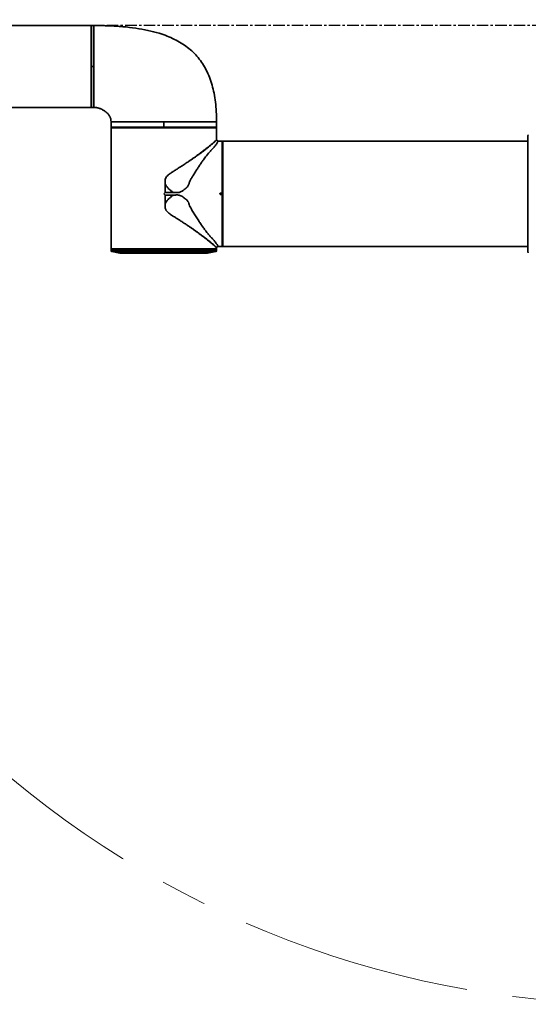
# Model space of a CAD drawing. Header units: millimetres. Extents: x 0 to 420, y 0 to 297.
# Tile 7 of 10: x 257 to 285, y 127 to 181. Entities that reach past the tile are written whole.
import ezdxf

# ---------------------------------------------------------------- set-up
doc = ezdxf.new("R2010")
doc.units = ezdxf.units.MM
doc.linetypes.add('CENTERX2', pattern=[20.32, 12.7, -2.54, 2.54, -2.54])
doc.layers.get('0').update_dxf_attribs({"lineweight": 18})
doc.layers.add('中心线层', color=6, linetype='CENTERX2', lineweight=25)

# ---------------------------------------------------------------- blocks, each defined once
blk = doc.blocks.new('SW_CENTERMARKSYMBOL_5_1')
at = {"layer": '中心线层', "color": 0}
blk.add_line((-1, 0), (-1076.5, 0), dxfattribs=at)
blk = doc.blocks.new('12')
at = {"color": 0, "linetype": 'Continuous', "lineweight": 35}
for p, q in [((-30.04, 0), (-43.345, 0)), ((-30.04, 0), (-30.04, -4.19856)), ((-30.025, -0.375), (-30.04, -0.375)), ((-29.89987, 0), (-30.025, 0)), ((-30.025, -2.25), (-30.025, 0)), ((-29.9, 0), (-29.9, -2.25)), ((-30.025, -2.25), (-29.9, -2.25)), ((-30.025, -4.5), (-30.025, -2.25)), ((-29.9, -2.25), (-29.9, -4.5)), ((-30.04, -3.8738), (-30.025, -3.8738)), ((-30.04, -4.125), (-30.025, -4.125)), ((-30.04, -4.19856), (-30.04, -4.5)), ((-43.345, -4.5), (-30.04, -4.5)), ((-30.025, -4.5), (-29.89987, -4.5)), ((-28.95, -5.29987), (-28.95, -5.46501)), ((-26.05, -5.59), (-26.05, -5.3)), ((-23.15, -5.59), (-23.15, -5.29987)), ((-28.95, -5.74288), (-28.95, -5.755)), ((-28.95, -5.755), (-28.95, -12.27485)), ((-28.94957, -5.59), (-28.94957, -5.515)), ((-28.92473, -5.60015), (-28.92473, -5.6)), ((-28.92473, -5.6), (-28.8, -5.6)), ((-28.8, -5.59), (-28.8, -5.6)), ((-23.3, -5.6), (-23.3, -5.59)), ((-23.3, -5.6), (-23.17527, -5.6)), ((-23.17527, -5.60015), (-23.17527, -5.6)), ((-23.15032, -5.71343), (-23.15032, -5.74288)), ((-23.15, -5.755), (-23.15, -5.75484)), ((-23.15, -6.27588), (-23.15, -5.755)), ((-22.83515, -6.35), (-23.07053, -6.35)), ((-22.81015, -6.375), (-22.83515, -6.35)), ((-22.83515, -9.20524), (-22.83515, -6.35)), ((-22.81, -6.375), (-22.81015, -6.375)), ((-22.81015, -6.375), (-22.81015, -9.21065)), ((-22.81, -6.375), (-22.81, -9.21065)), ((-6.05, -6.35), (-22.8, -6.35)), ((-22.8, -12.15), (-22.8, -6.35)), ((-6.05, -12.44897), (-6.05, -6.05103)), ((-22.8, -6.5), (-22.81, -6.5)), ((-24.59387, -7.40954), (-24.59794, -7.41231)), ((-25.97385, -9.17385), (-25.97385, -8.70235)), ((-25.97385, -9.17385), (-25.50652, -9.17385)), ((-25.50652, -9.32615), (-25.97385, -9.32615)), ((-25.97385, -9.79765), (-25.97385, -9.32615)), ((-22.965, -9.25083), (-22.965, -9.24917)), ((-22.96, -9.25083), (-22.965, -9.25083)), ((-22.96, -9.24917), (-22.96, -9.25083)), ((-22.95509, -9.24917), (-22.96, -9.24917)), ((-22.95509, -9.25083), (-22.96, -9.25083)), ((-22.95509, -9.24917), (-22.95509, -9.25083)), ((-22.92334, -9.21186), (-22.81286, -9.20993)), ((-22.81015, -9.21488), (-22.92334, -9.21686)), ((-22.92334, -9.28314), (-22.81015, -9.28512)), ((-22.81286, -9.29007), (-22.92334, -9.28814)), ((-22.83515, -12.15), (-22.83515, -9.29476)), ((-22.81015, -9.21065), (-22.81015, -9.21488)), ((-22.81, -9.21065), (-22.81015, -9.21065)), ((-22.81015, -9.28512), (-22.81015, -9.21488)), ((-22.81, -9.21488), (-22.81015, -9.21488)), ((-22.81015, -9.28512), (-22.81015, -9.28935)), ((-22.81, -9.28512), (-22.81015, -9.28512)), ((-22.81015, -9.28935), (-22.81015, -12.125)), ((-22.81, -9.28935), (-22.81015, -9.28935)), ((-22.81, -9.21065), (-22.81, -9.21488)), ((-22.81, -9.28512), (-22.81, -9.21488)), ((-22.81, -9.28512), (-22.81, -9.28935)), ((-22.81, -9.28935), (-22.81, -12.125)), ((-24.59905, -11.08693), (-24.59828, -11.08746)), ((-22.8, -11.63157), (-22.81, -11.63157)), ((-28.95, -12.27485), (-28.925, -12.29985)), ((-28.95, -12.3), (-28.95, -12.37401)), ((-28.95, -12.37401), (-23.99939, -12.37401)), ((-28.925, -12.29985), (-28.925, -12.3)), ((-26.05, -12.29985), (-28.925, -12.29985)), ((-28.90981, -12.42304), (-28.45627, -12.51375)), ((-23.175, -12.29985), (-26.05, -12.29985)), ((-23.99939, -12.37401), (-23.15, -12.37401)), ((-23.64373, -12.51375), (-23.1902, -12.42304)), ((-23.175, -12.29985), (-23.15, -12.27485)), ((-23.175, -12.3), (-23.175, -12.29985)), ((-23.15, -12.27485), (-23.15, -12.22412)), ((-23.15, -12.37401), (-23.15, -12.3)), ((-23.07053, -12.15), (-22.83515, -12.15)), ((-22.83515, -12.15), (-22.81015, -12.125)), ((-22.81015, -12.125), (-22.81, -12.125)), ((-22.81, -12), (-22.8, -12)), ((-22.8, -12.15), (-6.05, -12.15)), ((-28.45627, -12.51375), (-24.34851, -12.51375)), ((-28.44647, -12.51472), (-23.65354, -12.51472)), ((-27.74122, -12.4878), (-27.74017, -12.48989)), ((-24.34851, -12.51375), (-23.64373, -12.51375))]:
    blk.add_line(p, q, dxfattribs=at)
for points in [[(-28.94965, -5.62515), (-28.94967, -5.67458), (-28.94968, -5.71343)], [(-23.15035, -5.62515), (-23.16259, -5.62515), (-23.19228, -5.62515), (-23.23925, -5.62515), (-23.30321, -5.62515), (-23.38378, -5.62515), (-23.48046, -5.62515), (-23.59267, -5.62515), (-23.71974, -5.62515), (-23.86089, -5.62515), (-24.01528, -5.62515), (-24.18196, -5.62515), (-24.35994, -5.62515), (-24.54813, -5.62515), (-24.74541, -5.62515), (-24.95056, -5.62515), (-25.16237, -5.62515), (-25.37954, -5.62515), (-25.60076, -5.62515), (-25.8247, -5.62515), (-26.05, -5.62515), (-26.2753, -5.62515), (-26.49924, -5.62515), (-26.72046, -5.62515), (-26.93763, -5.62515), (-27.14944, -5.62515), (-27.3546, -5.62515), (-27.55187, -5.62515), (-27.74006, -5.62515), (-27.91804, -5.62515), (-28.08473, -5.62515), (-28.23911, -5.62515), (-28.38026, -5.62515), (-28.50733, -5.62515), (-28.61955, -5.62515), (-28.71623, -5.62515), (-28.79679, -5.62515), (-28.86075, -5.62515), (-28.90772, -5.62515), (-28.93741, -5.62515), (-28.94965, -5.62515)], [(-28.94957, -5.59), (-28.9358, -5.59), (-28.90275, -5.59), (-28.85063, -5.59), (-28.7798, -5.59), (-28.69073, -5.59), (-28.58401, -5.59), (-28.46037, -5.59), (-28.32061, -5.59), (-28.16569, -5.59), (-27.99663, -5.59), (-27.81456, -5.59), (-27.6207, -5.59), (-27.41634, -5.59), (-27.20285, -5.59), (-26.98167, -5.59), (-26.75425, -5.59), (-26.52213, -5.59), (-26.28686, -5.59), (-26.05, -5.59)], [(-28.94465, -5.62008), (-28.93501, -5.61044), (-28.92743, -5.60286)], [(-23.17527, -5.6), (-23.18757, -5.6), (-23.21811, -5.6), (-23.2667, -5.6), (-23.33303, -5.6), (-23.41667, -5.6), (-23.51709, -5.6), (-23.63366, -5.6), (-23.76562, -5.6), (-23.91214, -5.6), (-24.07229, -5.6), (-24.24504, -5.6), (-24.42929, -5.6), (-24.62388, -5.6), (-24.82755, -5.6), (-25.03901, -5.6), (-25.25691, -5.6), (-25.47987, -5.6), (-25.70646, -5.6), (-25.93525, -5.6), (-26.16476, -5.6), (-26.39354, -5.6), (-26.62013, -5.6), (-26.84309, -5.6), (-27.06099, -5.6), (-27.27245, -5.6), (-27.47612, -5.6), (-27.67071, -5.6), (-27.85496, -5.6), (-28.02771, -5.6), (-28.18786, -5.6), (-28.33438, -5.6), (-28.46634, -5.6), (-28.58291, -5.6), (-28.68334, -5.6), (-28.76698, -5.6), (-28.8333, -5.6), (-28.88189, -5.6), (-28.91243, -5.6), (-28.92473, -5.6)], [(-28.92473, -5.60015), (-28.91243, -5.60015), (-28.88189, -5.60015), (-28.8333, -5.60015), (-28.76698, -5.60015), (-28.68334, -5.60015), (-28.58291, -5.60015), (-28.46634, -5.60015), (-28.33438, -5.60015), (-28.18786, -5.60015), (-28.02771, -5.60015), (-27.85496, -5.60015), (-27.67071, -5.60015), (-27.47612, -5.60015), (-27.27245, -5.60015), (-27.06099, -5.60015), (-26.84309, -5.60015), (-26.62013, -5.60015), (-26.39354, -5.60015), (-26.16476, -5.60015), (-25.93525, -5.60015), (-25.70646, -5.60015), (-25.47987, -5.60015), (-25.25691, -5.60015), (-25.03901, -5.60015), (-24.82755, -5.60015), (-24.62388, -5.60015), (-24.42929, -5.60015), (-24.24504, -5.60015), (-24.07229, -5.60015), (-23.91214, -5.60015), (-23.76562, -5.60015), (-23.63366, -5.60015), (-23.51709, -5.60015), (-23.41667, -5.60015), (-23.33303, -5.60015), (-23.2667, -5.60015), (-23.21811, -5.60015), (-23.18757, -5.60015), (-23.17527, -5.60015)], [(-26.05, -5.6), (-26.27136, -5.6), (-26.49133, -5.6), (-26.7085, -5.6), (-26.92151, -5.6), (-27.12901, -5.6), (-27.32969, -5.6), (-27.52228, -5.6), (-27.70555, -5.6), (-27.87837, -5.6), (-28.03962, -5.6), (-28.18829, -5.6), (-28.32345, -5.6), (-28.44423, -5.6), (-28.54987, -5.6), (-28.63971, -5.6), (-28.71318, -5.6), (-28.76981, -5.6), (-28.80924, -5.6), (-28.83123, -5.6), (-28.83563, -5.6), (-28.82243, -5.6), (-28.8, -5.6)], [(-26.05, -5.59), (-25.82247, -5.59), (-25.59634, -5.59), (-25.37301, -5.59), (-25.15385, -5.59), (-24.94022, -5.59), (-24.73343, -5.59), (-24.53476, -5.59), (-24.34542, -5.59), (-24.1666, -5.59), (-23.99939, -5.59), (-23.84482, -5.59), (-23.70385, -5.59), (-23.57734, -5.59), (-23.46608, -5.59), (-23.37075, -5.59), (-23.29194, -5.59), (-23.23013, -5.59), (-23.18571, -5.59), (-23.15894, -5.59), (-23.15, -5.59)], [(-23.3, -5.6), (-23.27758, -5.6), (-23.26437, -5.6), (-23.26877, -5.6), (-23.29076, -5.6), (-23.3302, -5.6), (-23.38682, -5.6), (-23.46029, -5.6), (-23.55013, -5.6), (-23.65577, -5.6), (-23.77655, -5.6), (-23.91171, -5.6), (-24.06038, -5.6), (-24.22164, -5.6), (-24.39445, -5.6), (-24.57773, -5.6), (-24.77031, -5.6), (-24.97099, -5.6), (-25.17849, -5.6), (-25.3915, -5.6), (-25.60867, -5.6), (-25.82864, -5.6), (-26.05, -5.6)], [(-23.17257, -5.60286), (-23.16292, -5.6125), (-23.15535, -5.62008)], [(-23.15032, -5.71343), (-23.15034, -5.66399), (-23.15035, -5.62515)], [(-22.92343, -9.20679), (-22.87399, -9.20592), (-22.83515, -9.20524)], [(-22.83515, -9.29476), (-22.88458, -9.29389), (-22.92343, -9.29321)], [(-22.83008, -9.21023), (-22.8823, -9.21114), (-22.92334, -9.21186)], [(-22.92334, -9.28814), (-22.87111, -9.28905), (-22.83008, -9.28977)], [(-22.81286, -9.20993), (-22.8225, -9.2101), (-22.83008, -9.21023)], [(-22.83008, -9.28977), (-22.82044, -9.28994), (-22.81286, -9.29007)], [(-28.95, -12.27485), (-28.94106, -12.27485), (-28.9143, -12.27485), (-28.86987, -12.27485), (-28.80806, -12.27485), (-28.72925, -12.27485), (-28.63392, -12.27485), (-28.52266, -12.27485), (-28.39615, -12.27485), (-28.25518, -12.27485), (-28.10061, -12.27485), (-27.9334, -12.27485), (-27.75458, -12.27485), (-27.56525, -12.27485), (-27.36657, -12.27485), (-27.15978, -12.27485), (-26.94615, -12.27485), (-26.72699, -12.27485), (-26.50366, -12.27485), (-26.27753, -12.27485), (-26.05, -12.27485)], [(-28.925, -12.3), (-28.94106, -12.3), (-28.95, -12.3), (-28.94106, -12.3), (-28.9143, -12.3), (-28.86987, -12.3), (-28.80806, -12.3), (-28.72925, -12.3), (-28.63392, -12.3), (-28.52266, -12.3), (-28.39615, -12.3), (-28.25518, -12.3), (-28.10061, -12.3), (-27.9334, -12.3), (-27.75458, -12.3), (-27.56525, -12.3), (-27.36657, -12.3), (-27.15978, -12.3), (-26.94615, -12.3), (-26.72699, -12.3), (-26.50366, -12.3), (-26.27753, -12.3), (-26.05, -12.3), (-25.82247, -12.3), (-25.59634, -12.3), (-25.37301, -12.3), (-25.15385, -12.3), (-24.94022, -12.3), (-24.73343, -12.3), (-24.53476, -12.3), (-24.34542, -12.3), (-24.1666, -12.3), (-23.99939, -12.3)], [(-28.90981, -12.42304), (-28.90099, -12.42304), (-28.8746, -12.42304), (-28.83079, -12.42304), (-28.76984, -12.42304), (-28.69212, -12.42304), (-28.59811, -12.42304), (-28.48839, -12.42304), (-28.36363, -12.42304), (-28.22461, -12.42304), (-28.07219, -12.42304), (-27.90729, -12.42304), (-27.73095, -12.42304), (-27.54425, -12.42304), (-27.34833, -12.42304), (-27.1444, -12.42304), (-26.93373, -12.42304), (-26.71761, -12.42304), (-26.49737, -12.42304), (-26.27438, -12.42304), (-26.05, -12.42304), (-25.82562, -12.42304), (-25.60263, -12.42304), (-25.38239, -12.42304), (-25.16627, -12.42304), (-24.9556, -12.42304), (-24.75168, -12.42304), (-24.55576, -12.42304), (-24.36905, -12.42304), (-24.1927, -12.42304), (-24.02781, -12.42304), (-23.87539, -12.42304), (-23.73637, -12.42304), (-23.61161, -12.42304), (-23.50189, -12.42304), (-23.40788, -12.42304), (-23.33016, -12.42304), (-23.26921, -12.42304), (-23.2254, -12.42304), (-23.19901, -12.42304), (-23.1902, -12.42304)], [(-26.05, -12.27485), (-25.82247, -12.27485), (-25.59634, -12.27485), (-25.37301, -12.27485), (-25.15385, -12.27485), (-24.94022, -12.27485), (-24.73343, -12.27485), (-24.53476, -12.27485), (-24.34542, -12.27485), (-24.1666, -12.27485), (-23.99939, -12.27485), (-23.84482, -12.27485), (-23.70385, -12.27485), (-23.57734, -12.27485), (-23.46608, -12.27485), (-23.37075, -12.27485), (-23.29194, -12.27485), (-23.23013, -12.27485), (-23.18571, -12.27485), (-23.15894, -12.27485), (-23.15, -12.27485)], [(-23.99939, -12.3), (-23.84482, -12.3), (-23.70385, -12.3), (-23.57734, -12.3), (-23.46608, -12.3), (-23.37075, -12.3), (-23.29194, -12.3), (-23.23013, -12.3), (-23.18571, -12.3), (-23.15894, -12.3), (-23.15, -12.3), (-23.15894, -12.3), (-23.175, -12.3)]]:
    blk.add_lwpolyline(points, dxfattribs=at)
at = {"color": 0, "linetype": 'CENTERX2', "lineweight": 18}
blk.add_arc((-0.05, 0), 53.8, 95, 85, dxfattribs=at)
at = {"color": 0, "linetype": 'Continuous', "lineweight": 35}
for centre, radius, start, end in [((-6, -6.05103), 0.05, 124.99202, 180), ((-22.9634, -12.26057), 3.01141, 89.935354, 90.030501), ((-18.95006, -9.14164), 3.9739, 180.939286, 181.012452), ((-18.60542, -9.36423), 4.31859, 178.990468, 179.057794), ((-22.85162, -9.21436), 0.07177, 178.003975, 181.996025), ((-22.85161, -9.28564), 0.07177, 178.004126, 181.995874), ((-28.9, -12.37401), 0.05, 180, 258.690068), ((-23.2, -12.37401), 0.05, 281.309932, 0), ((-28.44646, -12.46472), 0.05, 258.690068, 270), ((-23.65354, -12.46472), 0.05, 270, 281.309932), ((-6, -12.44897), 0.05, 180, 235.00798)]:
    blk.add_arc(centre, radius, start, end, dxfattribs=at)
for points, knots in [([(-29.9, 0), (-29.62431, -0.00273), (-29.09071, -0.00802), (-28.31748, -0.05641), (-27.59833, -0.1377), (-26.93301, -0.25634), (-26.361, -0.40378), (-25.87513, -0.57214), (-25.46591, -0.75204), (-25.08971, -0.95971), (-24.74658, -1.19629), (-24.43665, -1.46284), (-24.16005, -1.76034), (-23.91692, -2.08965), (-23.70728, -2.45157), (-23.53106, -2.84688), (-23.38904, -3.27365), (-23.2801, -3.73216), (-23.20389, -4.22292), (-23.15733, -4.74944), (-23.15249, -5.11257), (-23.15, -5.3)], [0, 0, 0, 0, 0.82716327, 1.60098594, 2.3235513, 2.99769314, 3.62722961, 4.09388784, 4.5392075, 4.96690724, 5.38136801, 5.78759071, 6.1910846, 6.59767733, 7.01327513, 7.44362684, 7.89412216, 8.36093651, 8.85606798, 9.38317467, 9.9454645, 9.9454645, 9.9454645, 9.9454645]), ([(-29.9, -4.5), (-29.8498, -4.50175), (-29.74336, -4.50545), (-29.58252, -4.55194), (-29.41967, -4.62248), (-29.26505, -4.71867), (-29.12836, -4.8366), (-29.02143, -4.97441), (-28.94986, -5.13194), (-28.94995, -5.244), (-28.95, -5.3)], [0, 0, 0, 0, 0.15039578, 0.31887227, 0.49872167, 0.68257335, 0.86375675, 1.03774954, 1.20438901, 1.37086718, 1.37086718, 1.37086718, 1.37086718]), ([(-28.95, -5.3), (-28.94521, -5.3), (-28.93563, -5.3), (-28.8586, -5.3), (-28.73707, -5.3), (-28.56861, -5.3), (-28.35732, -5.3), (-28.10647, -5.3), (-27.82046, -5.3), (-27.50415, -5.3), (-27.16296, -5.3), (-26.80272, -5.3), (-26.42961, -5.3), (-26.17654, -5.3), (-26.05, -5.3)], [0, 0, 0, 0, 0.24166666, 0.48333321, 0.72499956, 0.96666652, 1.20833261, 1.44999962, 1.69166668, 1.9333325, 2.17499862, 2.41666572, 2.65833228, 2.89999843, 2.89999843, 2.89999843, 2.89999843]), ([(-26.05, -5.3), (-25.92347, -5.3), (-25.67039, -5.3), (-25.29728, -5.3), (-24.93704, -5.3), (-24.59585, -5.3), (-24.27954, -5.3), (-23.99353, -5.3), (-23.74268, -5.3), (-23.53139, -5.3), (-23.36293, -5.3), (-23.2414, -5.3), (-23.16437, -5.3), (-23.15479, -5.3), (-23.15, -5.3)], [0, 0, 0, 0, 0.24166815, 0.48333482, 0.72500113, 0.96666735, 1.20833408, 1.45000124, 1.69166773, 1.93333445, 2.17500152, 2.41666798, 2.65833464, 2.90000141, 2.90000141, 2.90000141, 2.90000141]), ([(-28.94957, -5.515), (-28.94958, -5.50935), (-28.94961, -5.50018), (-28.94969, -5.48832), (-28.94979, -5.47933), (-28.94988, -5.47216), (-28.94996, -5.46685), (-28.95, -5.46404), (-28.95, -5.465), (-28.95, -5.46501)], [0, 0, 0, 0, 0.0107771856, 0.0174649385, 0.0250047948, 0.0325369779, 0.0392186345, 0.0499864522, 0.0500086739, 0.0500086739, 0.0500086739, 0.0500086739]), ([(-28.94968, -5.71343), (-28.94969, -5.71891), (-28.94971, -5.72986), (-28.94984, -5.74359), (-28.94997, -5.75314), (-28.94999, -5.75438), (-28.95, -5.755)], [0, 0, 0, 0, 0.0104248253, 0.0207928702, 0.0311806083, 0.0415766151, 0.0415766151, 0.0415766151, 0.0415766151]), ([(-28.94965, -5.62515), (-28.94963, -5.62512), (-28.94959, -5.62506), (-28.94905, -5.6245), (-28.94795, -5.62339), (-28.94635, -5.62178), (-28.94522, -5.62064), (-28.94465, -5.62008)], [0, 0, 0, 0, 0.00089218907, 0.00178687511, 0.0035615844, 0.00534083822, 0.00712400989, 0.00712400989, 0.00712400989, 0.00712400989]), ([(-28.92743, -5.60286), (-28.92688, -5.60231), (-28.92595, -5.60139), (-28.92509, -5.60051), (-28.92473, -5.60015)], [0, 0, 0, 0, 0.00225466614, 0.00382539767, 0.00382539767, 0.00382539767, 0.00382539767]), ([(-28.92473, -5.6), (-28.92436, -5.6), (-28.9236, -5.6), (-28.92264, -5.6), (-28.92248, -5.6), (-28.92239, -5.6)], [0, 0, 0, 0, 0.00064870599, 0.00131949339, 0.00234544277, 0.00234544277, 0.00234544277, 0.00234544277]), ([(-28.92239, -5.6), (-28.92242, -5.6), (-28.9225, -5.6), (-28.92321, -5.6), (-28.92416, -5.6), (-28.92473, -5.6)], [0, 0, 0, 0, 0.00064921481, 0.00131927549, 0.00234544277, 0.00234544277, 0.00234544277, 0.00234544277]), ([(-23.17527, -5.6), (-23.17564, -5.6), (-23.1764, -5.6), (-23.17736, -5.6), (-23.17752, -5.6), (-23.17762, -5.6)], [0, 0, 0, 0, 0.00064947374, 0.00132011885, 0.00234693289, 0.00234693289, 0.00234693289, 0.00234693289]), ([(-23.17762, -5.6), (-23.17758, -5.6), (-23.1775, -5.6), (-23.17679, -5.6), (-23.17584, -5.6), (-23.17527, -5.6)], [0, 0, 0, 0, 0.00064961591, 0.00132037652, 0.00234693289, 0.00234693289, 0.00234693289, 0.00234693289]), ([(-23.17527, -5.60015), (-23.17491, -5.60051), (-23.17405, -5.60139), (-23.17312, -5.60231), (-23.17257, -5.60286)], [0, 0, 0, 0, 0.00157172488, 0.00382538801, 0.00382538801, 0.00382538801, 0.00382538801]), ([(-23.15535, -5.62008), (-23.15476, -5.62066), (-23.15363, -5.6218), (-23.15229, -5.62314), (-23.15139, -5.62406), (-23.15082, -5.62464), (-23.15041, -5.62507), (-23.15037, -5.62512), (-23.15035, -5.62515)], [0, 0, 0, 0, 0.00184187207, 0.0035530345, 0.00447394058, 0.00535493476, 0.00626886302, 0.00712403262, 0.00712403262, 0.00712403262, 0.00712403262]), ([(-23.15, -5.755), (-23.15001, -5.75436), (-23.15003, -5.75308), (-23.15016, -5.74356), (-23.15029, -5.72985), (-23.15031, -5.7189), (-23.15032, -5.71343)], [0, 0, 0, 0, 0.010425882, 0.0207940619, 0.031181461, 0.0415766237, 0.0415766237, 0.0415766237, 0.0415766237]), ([(-23.07053, -6.35), (-23.07121, -6.35172), (-23.07258, -6.35515), (-23.08344, -6.38255), (-23.10398, -6.42588), (-23.13828, -6.48576), (-23.18878, -6.5607), (-23.24765, -6.63612), (-23.30782, -6.70652), (-23.36319, -6.76783), (-23.42429, -6.83283), (-23.49159, -6.90003), (-23.56458, -6.97668), (-23.63546, -7.06628), (-23.71305, -7.16639), (-23.7922, -7.27238), (-23.88149, -7.39499), (-23.98189, -7.53721), (-24.09319, -7.6999), (-24.20824, -7.873), (-24.32224, -8.0522), (-24.43423, -8.23413), (-24.53152, -8.40357), (-24.62237, -8.5611), (-24.66773, -8.69227), (-24.70074, -8.79917), (-24.74032, -8.85807), (-24.77964, -8.89859), (-24.81231, -8.92608), (-24.84906, -8.94864), (-24.88547, -8.98024), (-24.92534, -9.01499), (-24.96931, -9.0514), (-25.02228, -9.09087), (-25.08683, -9.1307), (-25.16632, -9.16387), (-25.25056, -9.18221), (-25.36467, -9.19001), (-25.44989, -9.1803), (-25.50652, -9.17385)], [0, 0, 0, 0, 0.16375913, 0.32614881, 0.4865085, 0.65153594, 0.81107449, 0.9713969, 1.06713835, 1.1644544, 1.26195288, 1.36022942, 1.45742156, 1.5784985, 1.69938761, 1.81753169, 1.94157641, 2.10185906, 2.26355515, 2.42937187, 2.60069396, 2.76007649, 2.91770181, 3.04015141, 3.16209115, 3.22275432, 3.2838745, 3.31388838, 3.34509191, 3.37599822, 3.40687164, 3.4491461, 3.49046205, 3.5301734, 3.59178479, 3.65376574, 3.71512437, 3.77707339, 3.89978494, 3.89978494, 3.89978494, 3.89978494]), ([(-24.59387, -7.40954), (-24.54088, -7.37294), (-24.44037, -7.30351), (-24.29477, -7.19998), (-24.15843, -7.10115), (-24.02259, -7.00029), (-23.89397, -6.90271), (-23.77295, -6.80883), (-23.66556, -6.72361), (-23.55501, -6.634), (-23.44495, -6.5426), (-23.34118, -6.45368), (-23.25747, -6.37981), (-23.19583, -6.32345), (-23.15704, -6.2844), (-23.15239, -6.27867), (-23.15013, -6.27588)], [0, 0, 0, 0, 0.12119137, 0.22986809, 0.34842219, 0.45984479, 0.58348134, 0.70130952, 0.81338553, 0.91977304, 1.07505363, 1.22776142, 1.37955904, 1.53371891, 1.69005687, 1.83762473, 1.83762473, 1.83762473, 1.83762473]), ([(-23.15093, -6.27858), (-23.15248, -6.28097), (-23.15608, -6.28651), (-23.16848, -6.30422), (-23.18657, -6.32666), (-23.20821, -6.35037), (-23.23566, -6.3777), (-23.26652, -6.40637), (-23.30268, -6.43859), (-23.34676, -6.47682), (-23.39458, -6.5173), (-23.444, -6.55833), (-23.49282, -6.59835), (-23.56342, -6.6554), (-23.65998, -6.73204), (-23.77931, -6.82457), (-23.90726, -6.92152), (-24.05069, -7.02795), (-24.21594, -7.14754), (-24.40086, -7.27808), (-24.53038, -7.3663), (-24.59387, -7.40954)], [0, 0, 0, 0, 0.06991261, 0.16196422, 0.23035936, 0.30443957, 0.3757057, 0.44917476, 0.51107016, 0.58793954, 0.68018349, 0.7342481, 0.79971769, 0.87683593, 1.00047912, 1.1352864, 1.25630272, 1.37851832, 1.53435911, 1.68895827, 1.83761537, 1.83761537, 1.83761537, 1.83761537]), ([(-23.14996, -6.276), (-23.15001, -6.2761), (-23.1501, -6.27631), (-23.15065, -6.27783), (-23.15093, -6.27858)], [0, 0, 0, 0, 0.00139624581, 0.00275559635, 0.00275559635, 0.00275559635, 0.00275559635]), ([(-23.14996, -6.276), (-23.14751, -6.28558), (-23.14264, -6.30455), (-23.12416, -6.32777), (-23.09963, -6.34455), (-23.08032, -6.34817), (-23.07053, -6.35)], [0, 0, 0, 0, 0.02945335, 0.058295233, 0.08713393, 0.116804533, 0.116804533, 0.116804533, 0.116804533]), ([(-24.59794, -7.41231), (-24.62798, -7.43282), (-24.68926, -7.47467), (-24.78515, -7.53906), (-24.88631, -7.60619), (-24.98699, -7.67218), (-25.09132, -7.73989), (-25.20121, -7.81044), (-25.30954, -7.87922), (-25.40976, -7.94253), (-25.49682, -7.99777), (-25.58303, -8.05364), (-25.66745, -8.11032), (-25.74995, -8.1695), (-25.8189, -8.22531), (-25.87351, -8.2787), (-25.92797, -8.34508), (-25.97439, -8.44433), (-25.98683, -8.5741), (-25.97818, -8.65958), (-25.97385, -8.70235)], [0, 0, 0, 0, 0.11703907, 0.23879035, 0.36525489, 0.49643483, 0.610305, 0.74521978, 0.89158958, 0.99501608, 1.09809802, 1.19694926, 1.29795248, 1.39681809, 1.49433765, 1.55693199, 1.61949362, 1.74429958, 1.86939247, 1.99470788, 1.99470788, 1.99470788, 1.99470788]), ([(-26.05, -9.25), (-26.03578, -9.23578), (-26.0104, -9.2104), (-25.98502, -9.18502), (-25.97385, -9.17385)], [0, 0, 0, 0, 0.060312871, 0.107696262, 0.107696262, 0.107696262, 0.107696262]), ([(-25.97385, -8.70235), (-25.94784, -8.74965), (-25.89514, -8.84548), (-25.78723, -8.97285), (-25.65897, -9.0876), (-25.5579, -9.14478), (-25.50652, -9.17385)], [0, 0, 0, 0, 0.161682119, 0.327566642, 0.498489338, 0.675220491, 0.675220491, 0.675220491, 0.675220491]), ([(-25.97385, -9.32615), (-25.98806, -9.31194), (-26.01345, -9.28656), (-26.03883, -9.26117), (-26.05, -9.25)], [0, 0, 0, 0, 0.060308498, 0.107695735, 0.107695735, 0.107695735, 0.107695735]), ([(-25.50652, -9.32615), (-25.55782, -9.35518), (-25.6588, -9.4123), (-25.78703, -9.52694), (-25.89503, -9.65435), (-25.94779, -9.75028), (-25.97385, -9.79765)], [0, 0, 0, 0, 0.176476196, 0.347312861, 0.513283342, 0.67521954, 0.67521954, 0.67521954, 0.67521954]), ([(-25.50652, -9.32615), (-25.47629, -9.32235), (-25.41891, -9.31512), (-25.33214, -9.31231), (-25.24711, -9.31817), (-25.15339, -9.33932), (-25.05764, -9.38414), (-24.9631, -9.4505), (-24.88618, -9.52357), (-24.80625, -9.57693), (-24.74363, -9.63541), (-24.687, -9.72318), (-24.66825, -9.84478), (-24.60165, -9.96754), (-24.51841, -10.12352), (-24.40898, -10.30698), (-24.27397, -10.52543), (-24.13844, -10.73311), (-24.00318, -10.93229), (-23.8956, -11.08532), (-23.8093, -11.20425), (-23.74624, -11.28925), (-23.68413, -11.37132), (-23.62243, -11.4501), (-23.56096, -11.5269), (-23.49439, -11.59729), (-23.4273, -11.66403), (-23.36614, -11.72898), (-23.31033, -11.79062), (-23.24945, -11.86167), (-23.18997, -11.93763), (-23.13907, -12.01302), (-23.09863, -12.08317), (-23.07478, -12.13846), (-23.07194, -12.14615), (-23.07053, -12.15)], [0, 0, 0, 0, 0.06575529, 0.12480177, 0.18713915, 0.24932159, 0.33110931, 0.41356546, 0.49788242, 0.55984419, 0.62094335, 0.68241098, 0.78300139, 0.88551628, 0.98796001, 1.17664139, 1.36587972, 1.57914722, 1.76377294, 1.95627205, 2.05627351, 2.15239682, 2.24364442, 2.34363278, 2.43989644, 2.53626947, 2.63344882, 2.73062975, 2.82851666, 2.92480179, 3.08627868, 3.24601628, 3.41032884, 3.65523385, 3.90022359, 3.90022359, 3.90022359, 3.90022359]), ([(-22.965, -9.24917), (-22.96438, -9.24368), (-22.96314, -9.23271), (-22.95359, -9.2188), (-22.93986, -9.209), (-22.92891, -9.20753), (-22.92343, -9.20679)], [0, 0, 0, 0, 0.0164018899, 0.0327913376, 0.049148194, 0.0655964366, 0.0655964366, 0.0655964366, 0.0655964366]), ([(-22.92343, -9.29321), (-22.9289, -9.29249), (-22.93985, -9.29105), (-22.95356, -9.28123), (-22.96308, -9.2673), (-22.96436, -9.25633), (-22.965, -9.25083)], [0, 0, 0, 0, 0.0164007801, 0.0327893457, 0.049147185, 0.0655963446, 0.0655963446, 0.0655963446, 0.0655963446]), ([(-22.92334, -9.21186), (-22.92816, -9.21249), (-22.93781, -9.21376), (-22.94991, -9.22242), (-22.95836, -9.23466), (-22.95945, -9.24433), (-22.96, -9.24917)], [0, 0, 0, 0, 0.0144507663, 0.0289024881, 0.0433546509, 0.0578059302, 0.0578059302, 0.0578059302, 0.0578059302]), ([(-22.96, -9.25083), (-22.95938, -9.25557), (-22.95815, -9.26504), (-22.9532, -9.2742), (-22.94929, -9.27699), (-22.94929, -9.27699)], [0, 0, 0, 0, 0.0144945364, 0.0289893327, 0.0290022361, 0.0290022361, 0.0290022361, 0.0290022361]), ([(-22.92334, -9.21686), (-22.92786, -9.2175), (-22.93726, -9.21882), (-22.94788, -9.22756), (-22.95405, -9.23834), (-22.95475, -9.24565), (-22.95509, -9.24917)], [0, 0, 0, 0, 0.0135411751, 0.0281543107, 0.0395250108, 0.0500615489, 0.0500615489, 0.0500615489, 0.0500615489]), ([(-22.95509, -9.25083), (-22.95453, -9.25536), (-22.95337, -9.26479), (-22.94482, -9.27555), (-22.93415, -9.28192), (-22.92685, -9.28274), (-22.92334, -9.28314)], [0, 0, 0, 0, 0.0135393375, 0.0281518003, 0.0395241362, 0.0500608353, 0.0500608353, 0.0500608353, 0.0500608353]), ([(-22.94929, -9.27699), (-22.94552, -9.28013), (-22.93796, -9.28639), (-22.92821, -9.28756), (-22.92334, -9.28814)], [0, 0, 0, 0, 0.0144232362, 0.028857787, 0.028857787, 0.028857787, 0.028857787]), ([(-22.83008, -9.21023), (-22.83066, -9.21019), (-22.8318, -9.2101), (-22.83314, -9.20933), (-22.83406, -9.20841), (-22.83464, -9.20749), (-22.83507, -9.20643), (-22.83512, -9.20563), (-22.83515, -9.20524)], [0, 0, 0, 0, 0.0020450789, 0.00394502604, 0.00496800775, 0.00594627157, 0.00696103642, 0.00791058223, 0.00791058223, 0.00791058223, 0.00791058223]), ([(-22.83515, -9.29476), (-22.83512, -9.29436), (-22.83506, -9.29355), (-22.8345, -9.29211), (-22.83339, -9.2908), (-22.83178, -9.2899), (-22.83064, -9.28981), (-22.83008, -9.28977)], [0, 0, 0, 0, 0.00099110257, 0.00198405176, 0.00395571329, 0.00593070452, 0.00791019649, 0.00791019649, 0.00791019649, 0.00791019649]), ([(-22.81015, -9.21065), (-22.81051, -9.21046), (-22.81139, -9.21002), (-22.81232, -9.20997), (-22.81286, -9.20993)], [0, 0, 0, 0, 0.00116337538, 0.00283279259, 0.00283279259, 0.00283279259, 0.00283279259]), ([(-22.81286, -9.29007), (-22.81232, -9.29004), (-22.81139, -9.28998), (-22.81051, -9.28954), (-22.81015, -9.28935)], [0, 0, 0, 0, 0.00166950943, 0.00283311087, 0.00283311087, 0.00283311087, 0.00283311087]), ([(-25.97385, -9.79765), (-25.97821, -9.84038), (-25.98692, -9.92575), (-25.97616, -10.03382), (-25.94725, -10.11494), (-25.90395, -10.18925), (-25.82944, -10.26767), (-25.72849, -10.34701), (-25.62305, -10.42005), (-25.51621, -10.48992), (-25.39168, -10.56895), (-25.24036, -10.66448), (-25.07242, -10.7721), (-24.90409, -10.88196), (-24.74823, -10.98532), (-24.64777, -11.05375), (-24.59905, -11.08693)], [0, 0, 0, 0, 0.12520203, 0.25011698, 0.31240975, 0.3751054, 0.49961617, 0.62501259, 0.75036975, 0.87560635, 1.00090944, 1.18695062, 1.40946036, 1.6034338, 1.80432775, 1.99345869, 1.99345869, 1.99345869, 1.99345869]), ([(-24.59828, -11.08746), (-24.55216, -11.11878), (-24.45279, -11.18627), (-24.34312, -11.26279), (-24.26467, -11.31823), (-24.22156, -11.3489), (-24.17774, -11.38027), (-24.1333, -11.4123), (-24.08834, -11.44494), (-24.01103, -11.50145), (-23.91157, -11.57527), (-23.80072, -11.65925), (-23.72426, -11.71818), (-23.67376, -11.75754), (-23.64269, -11.7819), (-23.61612, -11.80286), (-23.59377, -11.82057), (-23.57541, -11.83519), (-23.54239, -11.86159), (-23.49841, -11.89709), (-23.44779, -11.93854), (-23.39724, -11.98047), (-23.34878, -12.02145), (-23.30438, -12.05992), (-23.2657, -12.09434), (-23.23046, -12.12714), (-23.19889, -12.15931), (-23.17403, -12.18819), (-23.15738, -12.2115), (-23.15295, -12.21832), (-23.15093, -12.22142)], [0, 0, 0, 0, 0.10765629, 0.23194822, 0.26720176, 0.30355607, 0.34099953, 0.37952033, 0.41910381, 0.45973696, 0.58704188, 0.6959741, 0.78692425, 0.82578155, 0.86028785, 0.89048566, 0.91641395, 0.93810585, 0.95559071, 1.03534334, 1.10289838, 1.15851802, 1.25114887, 1.32829442, 1.39035993, 1.47718583, 1.56629447, 1.65543179, 1.75754728, 1.84294945, 1.84294945, 1.84294945, 1.84294945]), ([(-23.15013, -12.22412), (-23.15009, -12.22417), (-23.14604, -12.22865), (-23.16054, -12.2116), (-23.19599, -12.17655), (-23.25419, -12.12329), (-23.32219, -12.06297), (-23.39447, -12.00057), (-23.47784, -11.92998), (-23.56291, -11.85966), (-23.64814, -11.79051), (-23.73085, -11.72447), (-23.82225, -11.65278), (-23.92271, -11.57543), (-24.04928, -11.4797), (-24.20517, -11.3645), (-24.39374, -11.22898), (-24.52926, -11.13521), (-24.59828, -11.08746)], [0, 0, 0, 0, 0.00156832, 0.1507413, 0.30742127, 0.46181086, 0.57691771, 0.69202783, 0.80463711, 0.92225994, 1.00670667, 1.0949517, 1.18702883, 1.28296935, 1.38279976, 1.53236943, 1.68497266, 1.84333136, 1.84333136, 1.84333136, 1.84333136]), ([(-28.00794, -12.47191), (-28.00249, -12.47347), (-27.98606, -12.47817), (-27.94966, -12.4865), (-27.89825, -12.49576), (-27.84354, -12.50293), (-27.79471, -12.50665), (-27.75707, -12.50653), (-27.7342, -12.50274), (-27.72815, -12.49578), (-27.73974, -12.48641), (-27.76299, -12.47771), (-27.79276, -12.46943), (-27.82879, -12.46134), (-27.88027, -12.45268), (-27.93487, -12.44619), (-27.98374, -12.44287), (-28.02152, -12.44294), (-28.04462, -12.4463), (-28.05051, -12.45262), (-28.0396, -12.46138), (-28.0186, -12.46837), (-28.00794, -12.47191)], [0, 0, 0, 0, 0.015670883, 0.047272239, 0.08352166, 0.119358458, 0.154484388, 0.188966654, 0.223195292, 0.257671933, 0.292765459, 0.328744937, 0.34441619, 0.37601784, 0.412168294, 0.447850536, 0.482909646, 0.517474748, 0.55185323, 0.586408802, 0.62143816, 0.657527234, 0.657527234, 0.657527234, 0.657527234]), ([(-27.73906, -12.49209), (-27.74225, -12.49424), (-27.74855, -12.49849), (-27.77835, -12.50049), (-27.81862, -12.49888), (-27.86646, -12.49372), (-27.91679, -12.48571), (-27.9611, -12.47642), (-27.98752, -12.46941), (-28.00395, -12.46437), (-28.01971, -12.45894), (-28.03588, -12.45168), (-28.03653, -12.44745), (-28.03682, -12.44555)], [0, 0, 0, 0, 0.034421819, 0.068037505, 0.101081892, 0.134074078, 0.167539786, 0.201760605, 0.229021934, 0.235073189, 0.250914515, 0.282884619, 0.309070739, 0.309070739, 0.309070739, 0.309070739]), ([(-24.32267, -12.50644), (-24.31678, -12.50636), (-24.29901, -12.50613), (-24.26134, -12.50335), (-24.21029, -12.49703), (-24.15742, -12.48796), (-24.10988, -12.47738), (-24.07333, -12.46648), (-24.05257, -12.45657), (-24.0503, -12.4488), (-24.06615, -12.44407), (-24.09158, -12.4428), (-24.12243, -12.44338), (-24.15982, -12.44575), (-24.21109, -12.45151), (-24.26397, -12.45994), (-24.31141, -12.47014), (-24.34784, -12.48109), (-24.36866, -12.49151), (-24.37077, -12.49993), (-24.35557, -12.50544), (-24.33331, -12.50611), (-24.32267, -12.50644)], [0, 0, 0, 0, 0.015678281, 0.047322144, 0.081741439, 0.11672451, 0.152408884, 0.188597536, 0.224874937, 0.260809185, 0.296148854, 0.328729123, 0.344406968, 0.376048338, 0.410562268, 0.445502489, 0.481039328, 0.517108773, 0.553408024, 0.58948801, 0.624955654, 0.657458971, 0.657458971, 0.657458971, 0.657458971]), ([(-24.06202, -12.44541), (-24.06186, -12.44554), (-24.05917, -12.44766), (-24.0695, -12.45418), (-24.0937, -12.46422), (-24.13356, -12.47526), (-24.18237, -12.48559), (-24.23474, -12.49392), (-24.28174, -12.49886), (-24.31381, -12.50016), (-24.33859, -12.49946), (-24.35751, -12.49679), (-24.35989, -12.49226), (-24.36106, -12.49003)], [0, 0, 0, 0, 0.002159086, 0.035340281, 0.069170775, 0.103566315, 0.138186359, 0.172535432, 0.206199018, 0.234695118, 0.25026671, 0.281724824, 0.312322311, 0.312322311, 0.312322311, 0.312322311]), ([(-23.15093, -12.22142), (-23.15065, -12.22217), (-23.1501, -12.22369), (-23.15001, -12.2239), (-23.14996, -12.224)], [0, 0, 0, 0, 0.00135967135, 0.00275629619, 0.00275629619, 0.00275629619, 0.00275629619]), ([(-23.14996, -12.224), (-23.14751, -12.21442), (-23.14264, -12.19545), (-23.12416, -12.17223), (-23.09963, -12.15545), (-23.08032, -12.15183), (-23.07053, -12.15)], [0, 0, 0, 0, 0.02945406, 0.058295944, 0.087134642, 0.116805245, 0.116805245, 0.116805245, 0.116805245])]:
    blk.add_open_spline(points, degree=3, knots=knots, dxfattribs=at)
at = {"layer": '中心线层', "color": 0, "xscale": 0.05, "yscale": 0.05, "zscale": 0.05}
blk.add_blockref('SW_CENTERMARKSYMBOL_5_1', (-0.05, 0), dxfattribs=at)

msp = doc.modelspace()

# ---------------------------------------------------------------- block references
msp.add_blockref('12', (291.392, 181.077))

doc.saveas('drawing.dxf')
